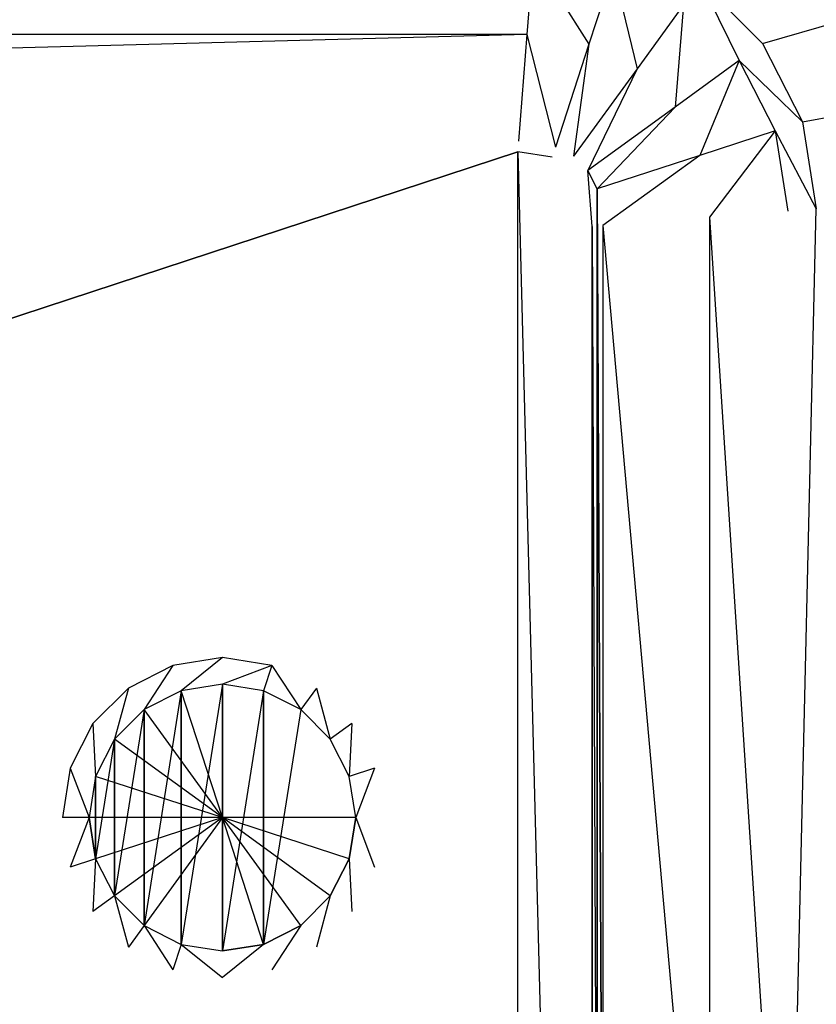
# Model space of a CAD drawing. Extents: x 0 to 1.7, y -0.75 to 0.
# Tile 4 of 6: x 1.27 to 1.5, y -0.43 to -0.15. Entities that reach past the tile are written whole.
import ezdxf

# ---------------------------------------------------------------- set-up
doc = ezdxf.new("R2010")
doc.units = 0
for name, color, linetype in [('L10_WANNE__N_BA170ARA2PWV__7___', 7, 'CONTINUOUS'), ('L2_VERTIEFUNG90___REPLACEMTFORE', 7, 'CONTINUOUS'), ('L3_ABLAUF75____REPLACEMTFOREMPT', 7, 'CONTINUOUS'), ('L8_WANNE__N_BA170ARA2PWV__5___R', 7, 'CONTINUOUS')]:
    doc.layers.add(name, color=color, linetype=linetype)

msp = doc.modelspace()

# ---------------------------------------------------------------- linework, layer by layer
at = {"layer": 'L10_WANNE__N_BA170ARA2PWV__7___', "color": 8}
for points, invisible_edges in [([(0.274958, -0.18785), (0.274958, -0.56215), (1.415042, -0.18785), (0.274958, -0.18785)], 13), ([(1.415042, -0.18785), (0.274958, -0.56215), (1.415042, -0.56215), (1.415042, -0.18785)], 10), ([(1.415042, -0.18785), (1.415042, -0.56215), (1.424702, -0.56062), (1.415042, -0.18785)], 13), ([(1.415042, -0.18785), (1.424702, -0.56062), (1.424702, -0.18938), (1.415042, -0.18785)], 10), ([(1.424702, -0.18938), (1.424702, -0.56062), (1.428943, -0.558459), (1.424702, -0.18938)], 13), ([(1.424702, -0.18938), (1.428943, -0.558459), (1.428943, -0.191541), (1.424702, -0.18938)], 15), ([(1.428943, -0.191541), (1.428943, -0.558459), (1.432309, -0.555093), (1.428943, -0.191541)], 15), ([(1.428943, -0.191541), (1.432309, -0.555093), (1.432309, -0.194907), (1.428943, -0.191541)], 15), ([(1.432309, -0.194907), (1.432309, -0.555093), (1.43447, -0.550852), (1.432309, -0.194907)], 15), ([(1.432309, -0.194907), (1.43447, -0.550852), (1.43447, -0.199148), (1.432309, -0.194907)], 15), ([(1.43447, -0.199148), (1.43447, -0.550852), (1.436, -0.541192), (1.43447, -0.199148)], 15), ([(1.43447, -0.199148), (1.436, -0.541192), (1.436, -0.208808), (1.43447, -0.199148)], 13)]:
    msp.add_3dface(points, dxfattribs=dict(at, invisible_edges=invisible_edges))
at = {"layer": 'L2_VERTIEFUNG90___REPLACEMTFORE', "color": 8}
for points, invisible_edges in [([(1.320412, -0.339335), (1.332, -0.33, 0.001), (1.318094, -0.332202, 0.001), (1.320412, -0.339335)], 13), ([(1.332, -0.33, 0.001), (1.320412, -0.339335), (1.332, -0.3375), (1.332, -0.33, 0.001)], 14), ([(1.332, -0.3375), (1.345906, -0.332202, 0.001), (1.332, -0.33, 0.001), (1.332, -0.3375)], 13), ([(1.309958, -0.344662), (1.318094, -0.332202, 0.001), (1.30555, -0.338594, 0.001), (1.309958, -0.344662)], 13), ([(1.318094, -0.332202, 0.001), (1.309958, -0.344662), (1.320412, -0.339335), (1.318094, -0.332202, 0.001)], 14), ([(1.345906, -0.332202, 0.001), (1.332, -0.3375), (1.343588, -0.339335), (1.345906, -0.332202, 0.001)], 14), ([(1.354042, -0.344662), (1.345906, -0.332202, 0.001), (1.343588, -0.339335), (1.354042, -0.344662)], 13), ([(1.345906, -0.332202, 0.001), (1.354042, -0.344662), (1.35845, -0.338594, 0.001), (1.345906, -0.332202, 0.001)], 14), ([(1.320412, -0.339335), (1.320412, -0.410665), (1.332, -0.3375), (1.320412, -0.339335)], 10), ([(1.332, -0.3375), (1.320412, -0.410665), (1.332, -0.4125), (1.332, -0.3375)], 13), ([(1.332, -0.3375), (1.332, -0.4125), (1.343588, -0.339335), (1.332, -0.3375)], 10), ([(1.301662, -0.352958), (1.30555, -0.338594, 0.001), (1.295594, -0.34855, 0.001), (1.301662, -0.352958)], 13), ([(1.30555, -0.338594, 0.001), (1.301662, -0.352958), (1.309958, -0.344662), (1.30555, -0.338594, 0.001)], 14), ([(1.309958, -0.344662), (1.309958, -0.405338), (1.320412, -0.339335), (1.309958, -0.344662)], 10), ([(1.320412, -0.339335), (1.309958, -0.405338), (1.320412, -0.410665), (1.320412, -0.339335)], 13), ([(1.343588, -0.339335), (1.332, -0.4125), (1.343588, -0.410665), (1.343588, -0.339335)], 13), ([(1.343588, -0.339335), (1.343588, -0.410665), (1.354042, -0.344662), (1.343588, -0.339335)], 10), ([(1.362338, -0.352958), (1.35845, -0.338594, 0.001), (1.354042, -0.344662), (1.362338, -0.352958)], 13), ([(1.35845, -0.338594, 0.001), (1.362338, -0.352958), (1.368406, -0.34855, 0.001), (1.35845, -0.338594, 0.001)], 14), ([(1.301662, -0.352958), (1.301662, -0.397042), (1.309958, -0.344662), (1.301662, -0.352958)], 10), ([(1.309958, -0.344662), (1.301662, -0.397042), (1.309958, -0.405338), (1.309958, -0.344662)], 13), ([(1.354042, -0.344662), (1.343588, -0.410665), (1.354042, -0.405338), (1.354042, -0.344662)], 15), ([(1.354042, -0.344662), (1.354042, -0.405338), (1.362338, -0.352958), (1.354042, -0.344662)], 15), ([(1.296335, -0.363412), (1.295594, -0.34855, 0.001), (1.289202, -0.361094, 0.001), (1.296335, -0.363412)], 13), ([(1.295594, -0.34855, 0.001), (1.296335, -0.363412), (1.301662, -0.352958), (1.295594, -0.34855, 0.001)], 14), ([(1.367665, -0.363412), (1.368406, -0.34855, 0.001), (1.362338, -0.352958), (1.367665, -0.363412)], 13), ([(1.368406, -0.34855, 0.001), (1.367665, -0.363412), (1.374798, -0.361094, 0.001), (1.368406, -0.34855, 0.001)], 14), ([(1.296335, -0.363412), (1.296335, -0.386588), (1.301662, -0.352958), (1.296335, -0.363412)], 10), ([(1.301662, -0.352958), (1.296335, -0.386588), (1.301662, -0.397042), (1.301662, -0.352958)], 13), ([(1.362338, -0.352958), (1.354042, -0.405338), (1.362338, -0.397042), (1.362338, -0.352958)], 15), ([(1.362338, -0.352958), (1.362338, -0.397042), (1.367665, -0.363412), (1.362338, -0.352958)], 15), ([(1.2945, -0.375), (1.289202, -0.361094, 0.001), (1.287, -0.375, 0.001), (1.2945, -0.375)], 13), ([(1.289202, -0.361094, 0.001), (1.2945, -0.375), (1.296335, -0.363412), (1.289202, -0.361094, 0.001)], 14), ([(1.3695, -0.375), (1.374798, -0.361094, 0.001), (1.367665, -0.363412), (1.3695, -0.375)], 13), ([(1.374798, -0.361094, 0.001), (1.3695, -0.375), (1.377, -0.375, 0.001), (1.374798, -0.361094, 0.001)], 14), ([(1.296335, -0.386588), (1.296335, -0.363412), (1.2945, -0.375), (1.296335, -0.386588)], 13), ([(1.367665, -0.363412), (1.362338, -0.397042), (1.367665, -0.386588), (1.367665, -0.363412)], 15), ([(1.367665, -0.363412), (1.367665, -0.386588), (1.3695, -0.375), (1.367665, -0.363412)], 15), ([(1.289202, -0.388906, 0.001), (1.2945, -0.375), (1.287, -0.375, 0.001), (1.289202, -0.388906, 0.001)], 13), ([(1.2945, -0.375), (1.289202, -0.388906, 0.001), (1.296335, -0.386588), (1.2945, -0.375)], 14), ([(1.374798, -0.388906, 0.001), (1.3695, -0.375), (1.367665, -0.386588), (1.374798, -0.388906, 0.001)], 13), ([(1.3695, -0.375), (1.374798, -0.388906, 0.001), (1.377, -0.375, 0.001), (1.3695, -0.375)], 14), ([(1.295594, -0.40145, 0.001), (1.296335, -0.386588), (1.289202, -0.388906, 0.001), (1.295594, -0.40145, 0.001)], 13), ([(1.296335, -0.386588), (1.295594, -0.40145, 0.001), (1.301662, -0.397042), (1.296335, -0.386588)], 14), ([(1.368406, -0.40145, 0.001), (1.367665, -0.386588), (1.362338, -0.397042), (1.368406, -0.40145, 0.001)], 13), ([(1.367665, -0.386588), (1.368406, -0.40145, 0.001), (1.374798, -0.388906, 0.001), (1.367665, -0.386588)], 14), ([(1.30555, -0.411406, 0.001), (1.301662, -0.397042), (1.295594, -0.40145, 0.001), (1.30555, -0.411406, 0.001)], 13), ([(1.301662, -0.397042), (1.30555, -0.411406, 0.001), (1.309958, -0.405338), (1.301662, -0.397042)], 14), ([(1.35845, -0.411406, 0.001), (1.362338, -0.397042), (1.354042, -0.405338), (1.35845, -0.411406, 0.001)], 13), ([(1.362338, -0.397042), (1.35845, -0.411406, 0.001), (1.368406, -0.40145, 0.001), (1.362338, -0.397042)], 14), ([(1.318094, -0.417798, 0.001), (1.309958, -0.405338), (1.30555, -0.411406, 0.001), (1.318094, -0.417798, 0.001)], 13), ([(1.309958, -0.405338), (1.318094, -0.417798, 0.001), (1.320412, -0.410665), (1.309958, -0.405338)], 14), ([(1.345906, -0.417798, 0.001), (1.354042, -0.405338), (1.343588, -0.410665), (1.345906, -0.417798, 0.001)], 13), ([(1.354042, -0.405338), (1.345906, -0.417798, 0.001), (1.35845, -0.411406, 0.001), (1.354042, -0.405338)], 14), ([(1.332, -0.42, 0.001), (1.320412, -0.410665), (1.318094, -0.417798, 0.001), (1.332, -0.42, 0.001)], 13), ([(1.320412, -0.410665), (1.332, -0.42, 0.001), (1.332, -0.4125), (1.320412, -0.410665)], 14), ([(1.332, -0.42, 0.001), (1.343588, -0.410665), (1.332, -0.4125), (1.332, -0.42, 0.001)], 13), ([(1.343588, -0.410665), (1.332, -0.42, 0.001), (1.345906, -0.417798, 0.001), (1.343588, -0.410665)], 14)]:
    msp.add_3dface(points, dxfattribs=dict(at, invisible_edges=invisible_edges))
at = {"layer": 'L3_ABLAUF75____REPLACEMTFOREMPT', "color": 8}
for points, invisible_edges in [([(1.332, -0.375, 0.002), (1.332, -0.3375, 0.001), (1.320412, -0.339335, 0.001), (1.332, -0.375, 0.002)], 14), ([(1.320412, -0.339335), (1.332, -0.3375, 0.001), (1.332, -0.3375), (1.320412, -0.339335)], 13), ([(1.332, -0.3375, 0.001), (1.320412, -0.339335), (1.320412, -0.339335, 0.001), (1.332, -0.3375, 0.001)], 14), ([(1.320412, -0.410665), (1.320412, -0.339335), (1.332, -0.3375), (1.320412, -0.410665)], 10), ([(1.320412, -0.410665), (1.332, -0.3375), (1.332, -0.4125), (1.320412, -0.410665)], 13), ([(1.343588, -0.339335, 0.001), (1.332, -0.3375, 0.001), (1.332, -0.375, 0.002), (1.343588, -0.339335, 0.001)], 14), ([(1.332, -0.3375, 0.001), (1.343588, -0.339335), (1.332, -0.3375), (1.332, -0.3375, 0.001)], 13), ([(1.343588, -0.339335), (1.332, -0.3375, 0.001), (1.343588, -0.339335, 0.001), (1.343588, -0.339335)], 14), ([(1.332, -0.4125), (1.332, -0.3375), (1.343588, -0.339335), (1.332, -0.4125)], 10), ([(1.332, -0.375, 0.002), (1.320412, -0.339335, 0.001), (1.309958, -0.344662, 0.001), (1.332, -0.375, 0.002)], 14), ([(1.309958, -0.344662), (1.320412, -0.339335, 0.001), (1.320412, -0.339335), (1.309958, -0.344662)], 13), ([(1.320412, -0.339335, 0.001), (1.309958, -0.344662), (1.309958, -0.344662, 0.001), (1.320412, -0.339335, 0.001)], 14), ([(1.309958, -0.405338), (1.309958, -0.344662), (1.320412, -0.339335), (1.309958, -0.405338)], 10), ([(1.309958, -0.405338), (1.320412, -0.339335), (1.320412, -0.410665), (1.309958, -0.405338)], 13), ([(1.354042, -0.344662, 0.001), (1.343588, -0.339335, 0.001), (1.332, -0.375, 0.002), (1.354042, -0.344662, 0.001)], 14), ([(1.332, -0.4125), (1.343588, -0.339335), (1.343588, -0.410665), (1.332, -0.4125)], 13), ([(1.343588, -0.339335, 0.001), (1.354042, -0.344662), (1.343588, -0.339335), (1.343588, -0.339335, 0.001)], 13), ([(1.354042, -0.344662), (1.343588, -0.339335, 0.001), (1.354042, -0.344662, 0.001), (1.354042, -0.344662)], 14), ([(1.343588, -0.410665), (1.343588, -0.339335), (1.354042, -0.344662), (1.343588, -0.410665)], 10), ([(1.332, -0.375, 0.002), (1.309958, -0.344662, 0.001), (1.301662, -0.352958, 0.001), (1.332, -0.375, 0.002)], 14), ([(1.301662, -0.352958, 0.001), (1.309958, -0.344662), (1.301662, -0.352958), (1.301662, -0.352958, 0.001)], 13), ([(1.309958, -0.344662), (1.301662, -0.352958, 0.001), (1.309958, -0.344662, 0.001), (1.309958, -0.344662)], 14), ([(1.301662, -0.397042), (1.301662, -0.352958), (1.309958, -0.344662), (1.301662, -0.397042)], 10), ([(1.301662, -0.397042), (1.309958, -0.344662), (1.309958, -0.405338), (1.301662, -0.397042)], 13), ([(1.362338, -0.352958, 0.001), (1.354042, -0.344662, 0.001), (1.332, -0.375, 0.002), (1.362338, -0.352958, 0.001)], 14), ([(1.343588, -0.410665), (1.354042, -0.344662), (1.354042, -0.405338), (1.343588, -0.410665)], 15), ([(1.354042, -0.344662, 0.001), (1.362338, -0.352958), (1.354042, -0.344662), (1.354042, -0.344662, 0.001)], 13), ([(1.362338, -0.352958), (1.354042, -0.344662, 0.001), (1.362338, -0.352958, 0.001), (1.362338, -0.352958)], 14), ([(1.354042, -0.405338), (1.354042, -0.344662), (1.362338, -0.352958), (1.354042, -0.405338)], 15), ([(1.332, -0.375, 0.002), (1.301662, -0.352958, 0.001), (1.296335, -0.363412, 0.001), (1.332, -0.375, 0.002)], 14), ([(1.296335, -0.363412, 0.001), (1.301662, -0.352958), (1.296335, -0.363412), (1.296335, -0.363412, 0.001)], 13), ([(1.301662, -0.352958), (1.296335, -0.363412, 0.001), (1.301662, -0.352958, 0.001), (1.301662, -0.352958)], 14), ([(1.296335, -0.386588), (1.296335, -0.363412), (1.301662, -0.352958), (1.296335, -0.386588)], 10), ([(1.296335, -0.386588), (1.301662, -0.352958), (1.301662, -0.397042), (1.296335, -0.386588)], 13), ([(1.367665, -0.363412, 0.001), (1.362338, -0.352958, 0.001), (1.332, -0.375, 0.002), (1.367665, -0.363412, 0.001)], 14), ([(1.354042, -0.405338), (1.362338, -0.352958), (1.362338, -0.397042), (1.354042, -0.405338)], 15), ([(1.362338, -0.352958), (1.367665, -0.363412, 0.001), (1.367665, -0.363412), (1.362338, -0.352958)], 13), ([(1.367665, -0.363412, 0.001), (1.362338, -0.352958), (1.362338, -0.352958, 0.001), (1.367665, -0.363412, 0.001)], 14), ([(1.362338, -0.397042), (1.362338, -0.352958), (1.367665, -0.363412), (1.362338, -0.397042)], 15), ([(1.332, -0.375, 0.002), (1.296335, -0.363412, 0.001), (1.2945, -0.375, 0.001), (1.332, -0.375, 0.002)], 14), ([(1.2945, -0.375, 0.001), (1.296335, -0.363412), (1.2945, -0.375), (1.2945, -0.375, 0.001)], 13), ([(1.296335, -0.363412), (1.2945, -0.375, 0.001), (1.296335, -0.363412, 0.001), (1.296335, -0.363412)], 14), ([(1.296335, -0.363412), (1.296335, -0.386588), (1.2945, -0.375), (1.296335, -0.363412)], 13), ([(1.3695, -0.375, 0.001), (1.367665, -0.363412, 0.001), (1.332, -0.375, 0.002), (1.3695, -0.375, 0.001)], 14), ([(1.362338, -0.397042), (1.367665, -0.363412), (1.367665, -0.386588), (1.362338, -0.397042)], 15), ([(1.367665, -0.363412), (1.3695, -0.375, 0.001), (1.3695, -0.375), (1.367665, -0.363412)], 13), ([(1.3695, -0.375, 0.001), (1.367665, -0.363412), (1.367665, -0.363412, 0.001), (1.3695, -0.375, 0.001)], 14), ([(1.367665, -0.386588), (1.367665, -0.363412), (1.3695, -0.375), (1.367665, -0.386588)], 15), ([(1.332, -0.375, 0.002), (1.2945, -0.375, 0.001), (1.296335, -0.386588, 0.001), (1.332, -0.375, 0.002)], 14), ([(1.296335, -0.386588, 0.001), (1.2945, -0.375), (1.296335, -0.386588), (1.296335, -0.386588, 0.001)], 13), ([(1.2945, -0.375), (1.296335, -0.386588, 0.001), (1.2945, -0.375, 0.001), (1.2945, -0.375)], 14), ([(1.332, -0.375, 0.002), (1.296335, -0.386588, 0.001), (1.301662, -0.397042, 0.001), (1.332, -0.375, 0.002)], 14), ([(1.332, -0.375, 0.002), (1.301662, -0.397042, 0.001), (1.309958, -0.405338, 0.001), (1.332, -0.375, 0.002)], 14), ([(1.332, -0.375, 0.002), (1.309958, -0.405338, 0.001), (1.320412, -0.410665, 0.001), (1.332, -0.375, 0.002)], 14), ([(1.332, -0.4125, 0.001), (1.332, -0.375, 0.002), (1.320412, -0.410665, 0.001), (1.332, -0.4125, 0.001)], 14), ([(1.343588, -0.410665, 0.001), (1.332, -0.375, 0.002), (1.332, -0.4125, 0.001), (1.343588, -0.410665, 0.001)], 14), ([(1.354042, -0.405338, 0.001), (1.332, -0.375, 0.002), (1.343588, -0.410665, 0.001), (1.354042, -0.405338, 0.001)], 14), ([(1.362338, -0.397042, 0.001), (1.332, -0.375, 0.002), (1.354042, -0.405338, 0.001), (1.362338, -0.397042, 0.001)], 14), ([(1.367665, -0.386588, 0.001), (1.332, -0.375, 0.002), (1.362338, -0.397042, 0.001), (1.367665, -0.386588, 0.001)], 14), ([(1.3695, -0.375, 0.001), (1.332, -0.375, 0.002), (1.367665, -0.386588, 0.001), (1.3695, -0.375, 0.001)], 14), ([(1.3695, -0.375), (1.367665, -0.386588, 0.001), (1.367665, -0.386588), (1.3695, -0.375)], 13), ([(1.367665, -0.386588, 0.001), (1.3695, -0.375), (1.3695, -0.375, 0.001), (1.367665, -0.386588, 0.001)], 14), ([(1.301662, -0.397042, 0.001), (1.296335, -0.386588), (1.301662, -0.397042), (1.301662, -0.397042, 0.001)], 13), ([(1.296335, -0.386588), (1.301662, -0.397042, 0.001), (1.296335, -0.386588, 0.001), (1.296335, -0.386588)], 14), ([(1.367665, -0.386588), (1.362338, -0.397042, 0.001), (1.362338, -0.397042), (1.367665, -0.386588)], 13), ([(1.362338, -0.397042, 0.001), (1.367665, -0.386588), (1.367665, -0.386588, 0.001), (1.362338, -0.397042, 0.001)], 14), ([(1.309958, -0.405338), (1.301662, -0.397042, 0.001), (1.301662, -0.397042), (1.309958, -0.405338)], 13), ([(1.301662, -0.397042, 0.001), (1.309958, -0.405338), (1.309958, -0.405338, 0.001), (1.301662, -0.397042, 0.001)], 14), ([(1.362338, -0.397042), (1.354042, -0.405338, 0.001), (1.354042, -0.405338), (1.362338, -0.397042)], 13), ([(1.354042, -0.405338, 0.001), (1.362338, -0.397042), (1.362338, -0.397042, 0.001), (1.354042, -0.405338, 0.001)], 14), ([(1.320412, -0.410665), (1.309958, -0.405338, 0.001), (1.309958, -0.405338), (1.320412, -0.410665)], 13), ([(1.309958, -0.405338, 0.001), (1.320412, -0.410665), (1.320412, -0.410665, 0.001), (1.309958, -0.405338, 0.001)], 14), ([(1.354042, -0.405338, 0.001), (1.343588, -0.410665), (1.354042, -0.405338), (1.354042, -0.405338, 0.001)], 13), ([(1.343588, -0.410665), (1.354042, -0.405338, 0.001), (1.343588, -0.410665, 0.001), (1.343588, -0.410665)], 14), ([(1.332, -0.4125), (1.320412, -0.410665, 0.001), (1.320412, -0.410665), (1.332, -0.4125)], 13), ([(1.320412, -0.410665, 0.001), (1.332, -0.4125), (1.332, -0.4125, 0.001), (1.320412, -0.410665, 0.001)], 14), ([(1.343588, -0.410665, 0.001), (1.332, -0.4125), (1.343588, -0.410665), (1.343588, -0.410665, 0.001)], 13), ([(1.332, -0.4125), (1.343588, -0.410665, 0.001), (1.332, -0.4125, 0.001), (1.332, -0.4125)], 14)]:
    msp.add_3dface(points, dxfattribs=dict(at, invisible_edges=invisible_edges))
at = {"layer": 'L8_WANNE__N_BA170ARA2PWV__5___R', "color": 8}
for points, invisible_edges in [([(1.543122, -0.108517, 0.442059), (1.466435, -0.139937, 0.06), (1.483913, -0.157415, 0.06), (1.543122, -0.108517, 0.442059)], 13), ([(1.483913, -0.157415, 0.06), (1.557191, -0.136132, 0.442059), (1.543122, -0.108517, 0.442059), (1.483913, -0.157415, 0.06)], 14), ([(0.272361, -0.15485, 0.008038), (1.419367, -0.132888, 0.03), (0.270633, -0.132888, 0.03), (0.272361, -0.15485, 0.008038)], 13), ([(1.419367, -0.132888, 0.03), (0.272361, -0.15485, 0.008038), (1.417639, -0.15485, 0.008038), (1.419367, -0.132888, 0.03)], 14), ([(1.435026, -0.157604, 0.008038), (1.419367, -0.132888, 0.03), (1.417639, -0.15485, 0.008038), (1.435026, -0.157604, 0.008038)], 13), ([(1.419367, -0.132888, 0.03), (1.435026, -0.157604, 0.008038), (1.441898, -0.136456, 0.03), (1.419367, -0.132888, 0.03)], 14), ([(1.448582, -0.164511, 0.008038), (1.441898, -0.136456, 0.03), (1.435026, -0.157604, 0.008038), (1.448582, -0.164511, 0.008038)], 13), ([(1.441898, -0.136456, 0.03), (1.448582, -0.164511, 0.008038), (1.461652, -0.146522, 0.03), (1.441898, -0.136456, 0.03)], 14), ([(1.557191, -0.136132, 0.442059), (1.483913, -0.157415, 0.06), (1.495133, -0.179438, 0.06), (1.557191, -0.136132, 0.442059)], 13), ([(1.495133, -0.179438, 0.06), (1.562039, -0.166743, 0.442055), (1.557191, -0.136132, 0.442059), (1.495133, -0.179438, 0.06)], 14), ([(1.477328, -0.162198, 0.03), (1.466435, -0.139937, 0.06), (1.461652, -0.146522, 0.03), (1.477328, -0.162198, 0.03)], 13), ([(1.466435, -0.139937, 0.06), (1.477328, -0.162198, 0.03), (1.483913, -0.157415, 0.06), (1.466435, -0.139937, 0.06)], 14), ([(1.459339, -0.175268, 0.008038), (1.461652, -0.146522, 0.03), (1.448582, -0.164511, 0.008038), (1.459339, -0.175268, 0.008038)], 13), ([(1.461652, -0.146522, 0.03), (1.459339, -0.175268, 0.008038), (1.477328, -0.162198, 0.03), (1.461652, -0.146522, 0.03)], 14), ([(0.274722, -0.18485), (1.417639, -0.15485, 0.008038), (0.272361, -0.15485, 0.008038), (0.274722, -0.18485)], 13), ([(1.417639, -0.15485, 0.008038), (0.274722, -0.18485), (1.415278, -0.18485), (1.417639, -0.15485, 0.008038)], 14), ([(1.42564, -0.186491), (1.417639, -0.15485, 0.008038), (1.415278, -0.18485), (1.42564, -0.186491)], 13), ([(1.417639, -0.15485, 0.008038), (1.42564, -0.186491), (1.435026, -0.157604, 0.008038), (1.417639, -0.15485, 0.008038)], 14), ([(1.430728, -0.189084), (1.435026, -0.157604, 0.008038), (1.42564, -0.186491), (1.430728, -0.189084)], 13), ([(1.435026, -0.157604, 0.008038), (1.430728, -0.189084), (1.448582, -0.164511, 0.008038), (1.435026, -0.157604, 0.008038)], 14), ([(1.477328, -0.162198, 0.03), (1.495133, -0.179438, 0.06), (1.483913, -0.157415, 0.06), (1.477328, -0.162198, 0.03)], 14), ([(1.466246, -0.188824, 0.008038), (1.477328, -0.162198, 0.03), (1.459339, -0.175268, 0.008038), (1.466246, -0.188824, 0.008038)], 13), ([(1.477328, -0.162198, 0.03), (1.466246, -0.188824, 0.008038), (1.487394, -0.181952, 0.03), (1.477328, -0.162198, 0.03)], 14), ([(1.495133, -0.179438, 0.06), (1.477328, -0.162198, 0.03), (1.487394, -0.181952, 0.03), (1.495133, -0.179438, 0.06)], 13), ([(1.434766, -0.193122), (1.448582, -0.164511, 0.008038), (1.430728, -0.189084), (1.434766, -0.193122)], 13), ([(1.448582, -0.164511, 0.008038), (1.434766, -0.193122), (1.459339, -0.175268, 0.008038), (1.448582, -0.164511, 0.008038)], 14), ([(1.562039, -0.166743, 0.442055), (1.495133, -0.179438, 0.06), (1.499, -0.20385, 0.06), (1.562039, -0.166743, 0.442055)], 13), ([(1.499001, -0.54615, 0.06), (1.562039, -0.166743, 0.442055), (1.499, -0.20385, 0.06), (1.499001, -0.54615, 0.06)], 14), ([(1.437359, -0.19821), (1.459339, -0.175268, 0.008038), (1.434766, -0.193122), (1.437359, -0.19821)], 13), ([(1.459339, -0.175268, 0.008038), (1.437359, -0.19821), (1.466246, -0.188824, 0.008038), (1.459339, -0.175268, 0.008038)], 14), ([(1.487394, -0.181952, 0.03), (1.499, -0.20385, 0.06), (1.495133, -0.179438, 0.06), (1.487394, -0.181952, 0.03)], 14), ([(1.469, -0.206211, 0.008038), (1.487394, -0.181952, 0.03), (1.466246, -0.188824, 0.008038), (1.469, -0.206211, 0.008038)], 13), ([(1.487394, -0.181952, 0.03), (1.469, -0.206211, 0.008038), (1.490962, -0.204483, 0.03), (1.487394, -0.181952, 0.03)], 14), ([(1.499, -0.20385, 0.06), (1.487394, -0.181952, 0.03), (1.490962, -0.204483, 0.03), (1.499, -0.20385, 0.06)], 13), ([(0.274722, -0.18485), (0.274958, -0.18785), (1.415278, -0.18485), (0.274722, -0.18485)], 15), ([(1.415278, -0.18485), (0.274958, -0.18785), (1.415042, -0.18785), (1.415278, -0.18485)], 15), ([(1.415278, -0.18485), (1.415042, -0.18785), (1.424702, -0.18938), (1.415278, -0.18485)], 15), ([(1.415278, -0.18485), (1.424702, -0.18938), (1.42564, -0.186491), (1.415278, -0.18485)], 15), ([(1.42564, -0.186491), (1.424702, -0.18938), (1.428943, -0.191541), (1.42564, -0.186491)], 15), ([(1.42564, -0.186491), (1.428943, -0.191541), (1.430728, -0.189084), (1.42564, -0.186491)], 15), ([(1.430728, -0.189084), (1.428943, -0.191541), (1.432309, -0.194907), (1.430728, -0.189084)], 15), ([(1.430728, -0.189084), (1.432309, -0.194907), (1.434766, -0.193122), (1.430728, -0.189084)], 15), ([(1.439, -0.208572), (1.466246, -0.188824, 0.008038), (1.437359, -0.19821), (1.439, -0.208572)], 13), ([(1.466246, -0.188824, 0.008038), (1.439, -0.208572), (1.469, -0.206211, 0.008038), (1.466246, -0.188824, 0.008038)], 14), ([(1.434766, -0.193122), (1.432309, -0.194907), (1.43447, -0.199148), (1.434766, -0.193122)], 15), ([(1.434766, -0.193122), (1.43447, -0.199148), (1.436, -0.208808), (1.434766, -0.193122)], 11), ([(1.434766, -0.193122), (1.436, -0.208808), (1.437359, -0.19821), (1.434766, -0.193122)], 11), ([(1.437359, -0.19821), (1.436, -0.208808), (1.437359, -0.55179), (1.437359, -0.19821)], 9), ([(1.437359, -0.19821), (1.437359, -0.55179), (1.439, -0.541428), (1.437359, -0.19821)], 8), ([(1.437359, -0.19821), (1.439, -0.541428), (1.439, -0.208572), (1.437359, -0.19821)], 14), ([(1.469, -0.206211, 0.008038), (1.490962, -0.545517, 0.03), (1.490962, -0.204483, 0.03), (1.469, -0.206211, 0.008038)], 14), ([(1.499, -0.20385, 0.06), (1.490962, -0.545517, 0.03), (1.499001, -0.54615, 0.06), (1.499, -0.20385, 0.06)], 13), ([(1.490962, -0.545517, 0.03), (1.499, -0.20385, 0.06), (1.490962, -0.204483, 0.03), (1.490962, -0.545517, 0.03)], 14), ([(1.439, -0.208572), (1.469, -0.543789, 0.008038), (1.469, -0.206211, 0.008038), (1.439, -0.208572)], 14), ([(1.490962, -0.545517, 0.03), (1.469, -0.206211, 0.008038), (1.469, -0.543789, 0.008038), (1.490962, -0.545517, 0.03)], 13), ([(1.436, -0.541192), (1.437359, -0.55179), (1.436, -0.208808), (1.436, -0.541192)], 10), ([(1.469, -0.543789, 0.008038), (1.439, -0.208572), (1.439, -0.541428), (1.469, -0.543789, 0.008038)], 13)]:
    msp.add_3dface(points, dxfattribs=dict(at, invisible_edges=invisible_edges))

doc.saveas('drawing.dxf')
